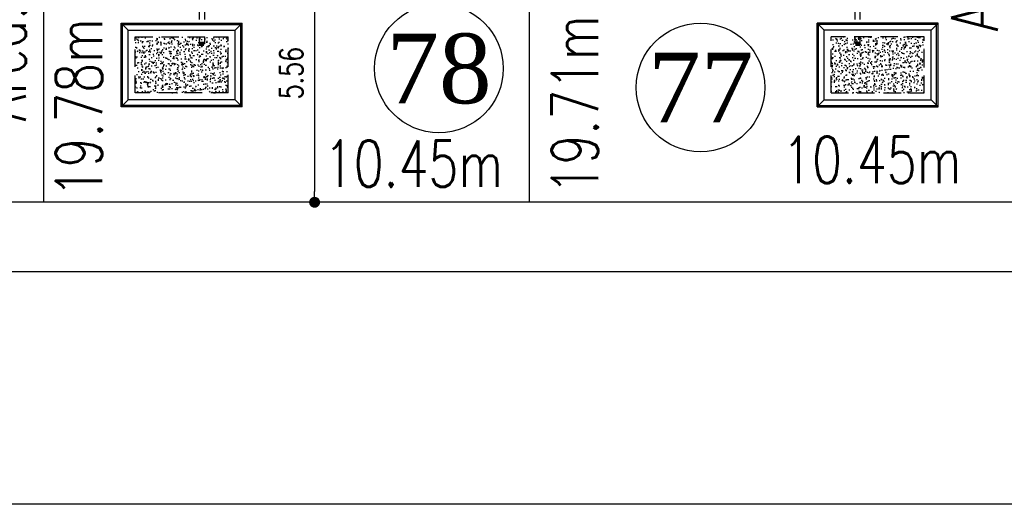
# Model space of a CAD drawing. Header units: millimetres. Extents: x 301 to 1479, y 491 to 1341.
# Tile 127 of 256: x 352 to 373, y 672 to 683. Entities that reach past the tile are written whole.
import ezdxf
from ezdxf.enums import TextEntityAlignment as Align

# ---------------------------------------------------------------- set-up
doc = ezdxf.new("R2010")
doc.units = ezdxf.units.MM
doc.header["$LTSCALE"] = 1.5
doc.header["$MEASUREMENT"] = 0
doc.linetypes.add('HIDDEN', pattern=[0.375, 0.25, -0.125])
doc.linetypes.add('PHANTOM2', pattern=[1.25, 0.625, -0.125, 0.125, -0.125, 0.125, -0.125])
for name, color, linetype in [('AP&SA', 254, 'HIDDEN'), ('Blk', 7, 'Continuous'), ('boundary', 3, 'Continuous'), ('DIM', 6, 'Continuous'), ('Hatch Aggregate', 252, 'Continuous'), ('Kerb', 251, 'Continuous'), ('PVC Pipe 110', 69, 'Continuous'), ('ROAD', 8, 'Continuous'), ('TEXT', 7, 'Continuous'), ('TXTAREA', 10, 'Continuous')]:
    doc.layers.add(name, color=color, linetype=linetype)
doc.styles.add('RS1', font='romans.shx', dxfattribs={"width": 0.75, "height": 0.5})
doc.styles.add('RS2', font='romans.shx', dxfattribs={"width": 0.75, "height": 1})
doc.styles.add('times', font='times.ttf')
doc.dimstyles.new('Souillac5', dxfattribs={"dimscale": 0.5, "dimtxt": 0.5, "dimasz": 0.47, "dimexe": 0, "dimexo": 1, "dimgap": 0.5, "dimtad": 1, "dimzin": 0, "dimdsep": 46, "dimtxsty": 'RS1', "dimblk": 'DOT', "dimcen": 3, "dimse1": 1, "dimse2": 1, "dimclrd": 6, "dimclre": 6, "dimclrt": 7, "dimaunit": 1, "dimadec": 0, "dimazin": 0, "dimtfac": 1, "dimtofl": 0, "dimtmove": 1, "dimatfit": 3, "dimfxl": 1, "dimtolj": 1, "dimtzin": 0, "dimlwe": -1, "dimarcsym": 0})
pattern_1 = [(230, (774182.12145, 33569.827), (-0.21517805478, 0.018825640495), [0.0225, -0.2475]), (175, (774182.12145, 33569.827), (0.041625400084, -0.22565764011), [0.018, -0.198]), (280.45144446, (774182.10352, 33569.82858), (-0.17355265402, -0.20683199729), [0.0191220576, -0.2103426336]), (226.1842, (774182.12145, 33569.767), (-0.3201723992, 0.04965578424), [0.03375, -0.37125]), (276.63563549, (774182.09477, 33569.77115), (-0.2803985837, -0.29223558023), [0.0286831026, -0.315514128]), (171.18416399, (774182.12145, 33569.767), (-0.28039858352, -0.29223558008), [0.027, -0.2970000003]), (201, (774182.09145, 33569.782), (-0.179072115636, 0.1207856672), [0.0225, -0.2475]), (146, (774182.09145, 33569.782), (-0.072994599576, -0.217545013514), [0.018, -0.198]), (251.45144474, (774182.07653, 33569.79207), (-0.25206671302, -0.09675934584), [0.019122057, -0.2103426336]), (217.5, (774182.12145, 33569.82701), (-0.003647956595, -0.0998681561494), [0, -0.1956, 0, -0.201, 0, -0.19875]), (187.5, (774182.12145, 33569.82701), (-0.078920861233, -0.118323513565), [0, -0.1146, 0, -0.1911, 0, -0.07575]), (147.5, (774182.18835, 33569.82701), (-0.160146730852, 0.00676646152), [0, -0.075, 0, -0.234, 0, -0.3105]), (137.5, (774182.21835, 33569.82701), (-0.174955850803, -0.0300314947), [0, -0.0975, 0, -0.1554, 0, -0.2205])]

# ---------------------------------------------------------------- blocks, each defined once
blk = doc.blocks.new('SSSU-D3')
at = {"layer": 'Hatch Aggregate'}
h = blk.add_hatch(dxfattribs=at)
h.set_pattern_fill('AR-CONC', color=256, scale=0.03, angle=180)
h.set_pattern_definition(pattern_1)
h.paths.add_polyline_path([(-2.033, -2), (-2.033, -3.205), (-0.033, -3.205), (-0.033, -2)])
h = blk.add_hatch(dxfattribs=at)
h.set_pattern_fill('AR-CONC', color=256, scale=0.03, angle=180)
h.set_pattern_definition(pattern_1)
h.paths.add_polyline_path([(14.933, -2), (14.933, -3.205), (12.933, -3.205), (12.933, -2)])
at = {"layer": 'AP&SA', "linetype": 'HIDDEN'}
for p, q in [((-2.033, -3.205), (-2.033, -2)), ((-2.033, -2), (-0.033, -2)), ((-0.033, -3.205), (-0.033, -2)), ((14.933, -2), (12.933, -2)), ((12.933, -3.205), (12.933, -2)), ((14.933, -3.205), (14.933, -2)), ((-0.033, -3.205), (-2.033, -3.205)), ((12.933, -3.205), (14.933, -3.205))]:
    blk.add_line(p, q, dxfattribs=at)
at = {"layer": 'Kerb'}
for p, q in [((-2.333, -1.7), (0.267, -1.7)), ((-2.333, -3.505), (-2.333, -1.7)), ((-2.183, -1.85), (-2.333, -1.7)), ((-2.303, -1.73), (0.237, -1.73)), ((-2.303, -3.475), (-2.303, -1.73)), ((-2.183, -3.355), (-2.183, -1.85)), ((-2.183, -1.85), (0.117, -1.85)), ((0.117, -1.85), (0.267, -1.7)), ((0.117, -3.355), (0.117, -1.85)), ((0.237, -3.475), (0.237, -1.73)), ((0.267, -3.505), (0.267, -1.7)), ((15.233, -1.7), (12.633, -1.7)), ((12.633, -3.505), (12.633, -1.7)), ((12.783, -1.85), (12.633, -1.7)), ((15.203, -1.73), (12.663, -1.73)), ((12.663, -3.475), (12.663, -1.73)), ((15.083, -1.85), (12.783, -1.85)), ((12.783, -3.355), (12.783, -1.85)), ((15.083, -1.85), (15.233, -1.7)), ((15.083, -3.355), (15.083, -1.85)), ((15.203, -3.475), (15.203, -1.73)), ((15.233, -3.505), (15.233, -1.7)), ((-2.183, -3.355), (-2.333, -3.505)), ((0.117, -3.355), (-2.183, -3.355)), ((0.117, -3.355), (0.267, -3.505)), ((12.783, -3.355), (12.633, -3.505)), ((12.783, -3.355), (15.083, -3.355)), ((15.083, -3.355), (15.233, -3.505)), ((0.267, -3.505), (-2.333, -3.505)), ((0.237, -3.475), (-2.303, -3.475)), ((12.633, -3.505), (15.233, -3.505)), ((12.663, -3.475), (15.203, -3.475))]:
    blk.add_line(p, q, dxfattribs=at)
at = {"layer": 'PVC Pipe 110', "linetype": 'PHANTOM2', "ltscale": 2}
for p, q in [((-0.655, 0.25), (-0.655, -2.15)), ((-0.545, 0.25), (-0.545, -2.15)), ((13.445, 0.25), (13.445, -2.15)), ((13.555, 0.25), (13.555, -2.15))]:
    blk.add_line(p, q, dxfattribs=at)
at = {"layer": 'PVC Pipe 110', "linetype": 'PHANTOM2', "lineweight": 100, "ltscale": 0.03}
for p, q in [((-0.655, -2.15), (-0.545, -2.15)), ((13.555, -2.15), (13.445, -2.15))]:
    blk.add_line(p, q, dxfattribs=at)
blk = doc.blocks.new('_DOT')
at = {"color": 0, "linetype": 'ByBlock'}
blk.add_line((-0.5, 0), (-1, 0), dxfattribs=at)
at = {"color": 0, "linetype": 'ByBlock', "const_width": 0.5}
blk.add_lwpolyline([(-0.25, 0, 1), (0.25, 0, 1)], format="xyb", close=True, dxfattribs=at)
blk = doc.blocks.new('*D217')
at = {"layer": 'DEFPOINTS', "color": 0, "transparency": 16777216}
for p in [(358.009, 684.326), (358.009, 678.769), (358.009, 678.769)]:
    blk.add_point(p, dxfattribs=at)
at = {"layer": 'DIM', "color": 6, "lineweight": -2, "transparency": 16777216}
blk.add_line((358.009, 684.091), (358.009, 679.004), dxfattribs=at)
at = {"layer": 'DIM', "color": 6, "lineweight": -2, "transparency": 16777216, "xscale": 0.235, "yscale": 0.235, "zscale": 0.235}
for p, rotation in [((358.009, 684.326), 90), ((358.009, 678.769), 270)]:
    blk.add_blockref('_DOT', p, dxfattribs=dict(at, rotation=rotation))
at = {"layer": 'DIM', "color": 7, "transparency": 16777216, "insert": (357.509, 681.548), "char_height": 0.5, "attachment_point": 5, "rotation": 90, "style": 'RS1'}
blk.add_mtext('\\A1;5.56', dxfattribs=at)

msp = doc.modelspace()

# ---------------------------------------------------------------- linework, layer by layer
at = {"layer": 'boundary', "linetype": 'Continuous'}
for p, q in [((352.1836, 678.769), (352.1836, 698.5507)), ((362.6336, 678.769), (362.6336, 698.4817))]:
    msp.add_line(p, q, dxfattribs=at)
at = {"layer": 'ROAD'}
for p, q in [((498.4836, 678.769), (341.7336, 678.769)), ((498.4941, 677.269), (333.1419, 677.269)), ((489.1387, 672.269), (333.4047, 672.269))]:
    msp.add_line(p, q, dxfattribs=at)
at = {"layer": 'TXTAREA'}
for centre in [(360.6827, 681.6485), (366.307, 681.2393)]:
    msp.add_circle(centre, 1.3831, dxfattribs=at)

# ---------------------------------------------------------------- block references
at = {"layer": 'Blk'}
msp.add_blockref('SSSU-D3', (356.1836, 684.3262), dxfattribs=at)

# ---------------------------------------------------------------- texts
at = {"layer": 'TEXT', "style": 'RS2', "width": 0.75}
for s, rotation, p in [('A:205.64m²', 89.98956, (372.7001, 682.4476)), ('Area:207.08m²', 89.98956, (351.8001, 680.5086)), ('19.78m', 89.94887, (353.4382, 678.8756)), ('19.71m', 89.94887, (364.105, 678.9377)), ('10.45m', 0.01044, (368.0659, 679.1818)), ('10.45m', 0.01044, (358.2085, 679.1006))]:
    msp.add_text(s, height=1, rotation=rotation, dxfattribs=at).set_placement(p)
at = {"layer": 'TXTAREA', "style": 'times'}
for s, p in [('78', (360.6827, 681.6485)), ('77', (366.3146, 681.2393))]:
    msp.add_text(s, height=1.5, dxfattribs=at).set_placement(p, align=Align.MIDDLE_CENTER)

# ---------------------------------------------------------------- dimensions: what is measured, and where the dimension line sits
at = {"layer": 'DIM'}
dim = msp.add_linear_dim(base=(358.0089, 678.769), p1=(358.0089, 684.3262), p2=(358.0089, 678.769), angle=90, dimstyle='Souillac5', dxfattribs=at)
dim.commit()
dim.dimension.update_dxf_attribs({"geometry": '*D217', "text_midpoint": (357.5089, 681.5476)})

doc.saveas('drawing.dxf')
